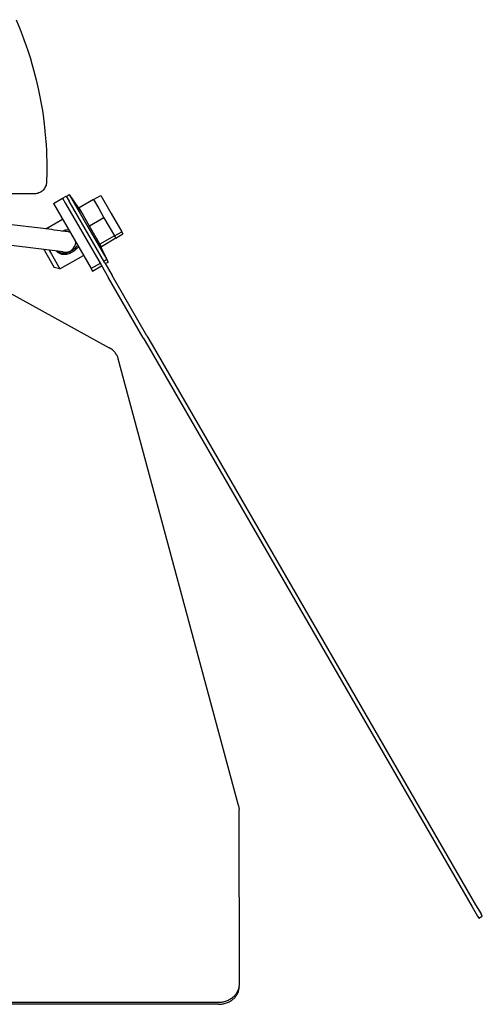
# Model space of a CAD drawing. Header units: millimetres. Extents: x -283 to 284, y -510 to 253.
# Tile 4 of 13: x 173 to 284, y -510 to -274. Entities that reach past the tile are written whole.
import ezdxf

# ---------------------------------------------------------------- set-up
doc = ezdxf.new("R2010")
doc.units = ezdxf.units.MM

msp = doc.modelspace()

# ---------------------------------------------------------------- linework, layer by layer
at = {"color": 7, "linetype": 'Continuous'}
for p, q in [((172.43, -274.24), (173.42, -276.61)), ((172.43, -274.24), (173.42, -276.61)), ((173.42, -276.61), (173.92, -277.89)), ((173.42, -276.61), (173.92, -277.89)), ((173.92, -277.89), (174.33, -278.99)), ((173.92, -277.89), (174.33, -278.99)), ((174.33, -278.99), (174.85, -280.47)), ((174.33, -278.99), (174.85, -280.47)), ((174.85, -280.47), (175.23, -281.58)), ((174.85, -280.47), (175.23, -281.58)), ((175.23, -281.58), (175.93, -283.79)), ((175.23, -281.58), (175.93, -283.79)), ((175.93, -283.79), (175.98, -283.95)), ((175.93, -283.79), (175.98, -283.95)), ((175.98, -283.95), (176.63, -286.21)), ((175.98, -283.95), (176.63, -286.21)), ((176.63, -286.21), (177.26, -288.64)), ((176.63, -286.21), (177.26, -288.64)), ((177.26, -288.64), (177.81, -291.09)), ((177.26, -288.64), (177.81, -291.09)), ((177.81, -291.09), (178.72, -295.97)), ((177.81, -291.09), (178.72, -295.97)), ((178.72, -295.97), (178.89, -297.1)), ((178.72, -295.97), (178.89, -297.1)), ((178.89, -297.1), (179.07, -298.5)), ((178.89, -297.1), (179.07, -298.5)), ((179.07, -298.5), (179.34, -300.78)), ((179.07, -298.5), (179.34, -300.78)), ((179.34, -300.78), (179.35, -300.95)), ((179.34, -300.78), (179.35, -300.95)), ((179.35, -300.95), (179.56, -303.4)), ((179.35, -300.95), (179.56, -303.4)), ((179.56, -303.4), (179.61, -304.06)), ((179.56, -303.4), (179.61, -304.06)), ((179.61, -304.06), (179.69, -305.54)), ((179.61, -304.06), (179.69, -305.54)), ((179.61, -304.06), (179.69, -305.54)), ((179.61, -304.06), (179.69, -305.54)), ((179.69, -305.54), (179.71, -305.82)), ((179.69, -305.54), (179.71, -305.82)), ((179.69, -305.54), (179.71, -305.82)), ((179.69, -305.54), (179.71, -305.82)), ((179.71, -305.82), (179.73, -306.61)), ((179.71, -305.82), (179.72, -306.33)), ((179.71, -305.82), (179.73, -306.61)), ((179.71, -305.82), (179.72, -306.33)), ((179.72, -306.33), (179.73, -306.61)), ((179.72, -306.33), (179.73, -306.61)), ((179.73, -306.61), (179.78, -308.23)), ((179.73, -306.61), (179.78, -308.23)), ((179.78, -308.23), (179.8, -309.29)), ((179.78, -308.23), (179.8, -309.29)), ((179.8, -310.63), (179.74, -313.11)), ((179.8, -310.63), (179.74, -313.11)), ((179.8, -309.29), (179.8, -310.63)), ((179.8, -309.29), (179.8, -310.63)), ((179.74, -313.11), (179.6, -313.83)), ((179.74, -313.11), (179.6, -313.83)), ((178.64, -315.23), (178.14, -315.54)), ((178.64, -315.23), (178.14, -315.54)), ((178.42, -315.39), (178.14, -315.54)), ((178.42, -315.39), (178.14, -315.54)), ((178.42, -315.39), (178.14, -315.54)), ((178.42, -315.39), (178.14, -315.54)), ((178.64, -315.23), (178.42, -315.39)), ((178.64, -315.23), (178.42, -315.39)), ((178.64, -315.23), (178.42, -315.39)), ((178.64, -315.23), (178.42, -315.39)), ((178.88, -315.02), (178.64, -315.23)), ((178.88, -315.02), (178.64, -315.23)), ((179.23, -314.59), (178.88, -315.02)), ((179.23, -314.59), (178.88, -315.02)), ((179.5, -314.08), (179.23, -314.59)), ((179.5, -314.08), (179.23, -314.59)), ((179.6, -313.83), (179.5, -314.08)), ((179.6, -313.83), (179.5, -314.08)), ((176.75, -315.9), (165.7, -315.9)), ((176.75, -315.9), (165.7, -315.9)), ((177.16, -315.87), (176.75, -315.9)), ((177.16, -315.87), (176.75, -315.9)), ((177.16, -315.87), (176.75, -315.9)), ((177.16, -315.87), (176.75, -315.9)), ((177.16, -315.87), (176.75, -315.9)), ((177.16, -315.87), (176.75, -315.9)), ((177.63, -315.77), (177.16, -315.87)), ((177.63, -315.77), (177.16, -315.87)), ((177.63, -315.77), (177.16, -315.87)), ((177.63, -315.77), (177.16, -315.87)), ((177.35, -315.84), (177.16, -315.87)), ((177.35, -315.84), (177.16, -315.87)), ((177.63, -315.77), (177.35, -315.84)), ((177.63, -315.77), (177.35, -315.84)), ((177.91, -315.66), (177.63, -315.77)), ((177.91, -315.66), (177.63, -315.77)), ((177.91, -315.66), (177.63, -315.77)), ((177.91, -315.66), (177.63, -315.77)), ((178.14, -315.54), (177.91, -315.66)), ((178.14, -315.54), (177.91, -315.66)), ((181.38, -318.18), (183.54, -316.93)), ((183.53, -316.91), (184.4, -316.41)), ((183.53, -316.91), (184.25, -318.17)), ((184.4, -316.41), (185.12, -317.67)), ((184.44, -316.49), (185.1, -316.03)), ((185.1, -316.03), (189.58, -323.8)), ((185.1, -316.03), (188.4, -320.87)), ((193.62, -332.39), (185.12, -317.67)), ((190.94, -317.27), (187.48, -319.27)), ((190.94, -317.27), (192.68, -316.28)), ((190.94, -317.27), (192.19, -319.43)), ((192.68, -316.28), (195.17, -320.59)), ((181.38, -318.18), (190.38, -333.77)), ((184.25, -318.17), (192.76, -332.89)), ((189.97, -323.59), (187.48, -319.27)), ((192.19, -319.43), (193.44, -321.59)), ((179.55, -324.26), (183.55, -321.95)), ((193.44, -321.59), (189.97, -323.59)), ((193.44, -321.59), (194.69, -323.76)), ((195.17, -320.59), (197.68, -324.94)), ((143.64, -324.57), (194.68, -352.7)), ((181.01, -324.44), (168.56, -322.96)), ((181.56, -324.55), (181.01, -324.44)), ((182.99, -324.72), (181.56, -324.55)), ((183.31, -324.78), (182.99, -324.72)), ((184.19, -324.87), (183.31, -324.78)), ((183.6, -324.74), (184.25, -324.47)), ((184.76, -324.91), (184.19, -324.87)), ((184.25, -324.47), (184.8, -324.38)), ((185.35, -325.13), (184.76, -324.91)), ((184.8, -324.38), (184.95, -324.38)), ((189.58, -323.8), (194.1, -331.62)), ((192.48, -327.93), (189.97, -323.59)), ((194.69, -323.76), (195.94, -325.93)), ((195.94, -325.93), (197.68, -324.94)), ((197.68, -324.94), (197.96, -325.43)), ((191.65, -326.51), (194.1, -331.62)), ((194.45, -332.23), (191.91, -326.95)), ((195.94, -325.93), (192.48, -327.93)), ((195.94, -325.93), (192.48, -327.93)), ((196.29, -326.53), (192.83, -328.53)), ((196.29, -326.53), (192.83, -328.53)), ((195.95, -325.95), (196.29, -326.53)), ((196.29, -326.53), (197.96, -325.43)), ((180.4, -329.4), (167.97, -327.84)), ((179.1, -329.24), (179.2, -329.41)), ((179.2, -329.41), (181.56, -333.49)), ((180.34, -329.39), (180.42, -329.53)), ((182.4, -329.6), (180.4, -329.4)), ((180.42, -329.53), (180.87, -330.31)), ((182.39, -329.9), (181.99, -329.53)), ((182.3, -329.59), (182.65, -329.8)), ((183.59, -329.75), (182.4, -329.6)), ((183.15, -329.61), (183.59, -329.75)), ((185.21, -329.72), (186.16, -329.17)), ((185.4, -330.05), (186.47, -329.43)), ((186.16, -329.17), (186.71, -328.74)), ((186.91, -329.07), (186.47, -329.43)), ((186.69, -327.56), (186.69, -327.39)), ((186.71, -328.74), (187.07, -328.31)), ((187.35, -328.53), (186.91, -329.07)), ((192.83, -328.53), (192.49, -327.95)), ((180.87, -330.31), (182.92, -333.86)), ((182.87, -330.18), (182.39, -329.9)), ((182.65, -329.8), (182.81, -329.87)), ((182.81, -329.87), (183.18, -329.99)), ((183.03, -330.25), (182.87, -330.18)), ((182.92, -333.86), (188.55, -330.61)), ((183.39, -330.36), (183.03, -330.25)), ((183.18, -329.99), (183.4, -330.04)), ((183.66, -330.4), (183.39, -330.36)), ((183.4, -330.04), (183.73, -330.07)), ((184.06, -330.42), (183.66, -330.4)), ((183.73, -330.07), (184.29, -330.04)), ((184.49, -330.38), (184.06, -330.42)), ((184.29, -330.04), (184.55, -329.99)), ((184.75, -330.32), (184.49, -330.38)), ((184.55, -329.99), (184.83, -329.9)), ((185.02, -330.23), (184.75, -330.32)), ((184.83, -329.9), (185.21, -329.72)), ((185.4, -330.05), (185.02, -330.23)), ((194.1, -331.62), (193.38, -331.97)), ((194.1, -331.62), (194.29, -331.95)), ((194.29, -331.95), (194.45, -332.23)), ((182.92, -333.86), (181.56, -333.49)), ((192.54, -332.52), (190.38, -333.77)), ((190.38, -333.77), (190.57, -334.11)), ((190.57, -334.11), (190.73, -334.38)), ((190.73, -334.38), (192.89, -333.13)), ((192.76, -332.89), (194.52, -335.95)), ((193.62, -332.39), (195.39, -335.45)), ((193.73, -332.57), (194.45, -332.23)), ((202.83, -350.34), (194.52, -335.95)), ((203.69, -349.84), (195.39, -335.45)), ((202.83, -350.34), (204.06, -352.47)), ((203.69, -349.84), (204.93, -351.97)), ((204.06, -352.47), (281.39, -486.4)), ((204.93, -351.97), (282.25, -485.9)), ((225.59, -462.2), (196.87, -355.37)), ((225.59, -462.2), (225.72, -463.18)), ((225.81, -504.89), (225.72, -463.18)), ((281.39, -486.4), (282.66, -488.62)), ((282.25, -485.9), (283.53, -488.12)), ((282.66, -488.62), (282.97, -489.14)), ((282.97, -489.14), (283.83, -488.64)), ((283.83, -488.64), (283.53, -488.12)), ((-217.18, -509.22), (220.82, -509.22)), ((220.81, -509.72), (-217.18, -509.72))]:
    msp.add_line(p, q, dxfattribs=at)
for start, end in [(245.0324, 269.0324), (269.0319, 355.0895)]:
    msp.add_arc((184.2, -327.35), 2.5, start, end, dxfattribs=at)
for points in [[(196.87, -355.37), (196.56, -354.58), (196.08, -353.85), (195.44, -353.21), (194.68, -352.7)], [(220.81, -509.72), (221.79, -509.64), (222.73, -509.39), (223.59, -508.99), (224.35, -508.45), (224.97, -507.8), (225.43, -507.05), (225.66, -506.27), (225.81, -505.46)], [(220.82, -509.22), (221.79, -509.14), (222.73, -508.89), (223.59, -508.49), (224.35, -507.95), (224.97, -507.3), (225.43, -506.55), (225.71, -505.74), (225.81, -504.89)]]:
    msp.add_spline(points, degree=3, dxfattribs=at)

doc.saveas('drawing.dxf')
